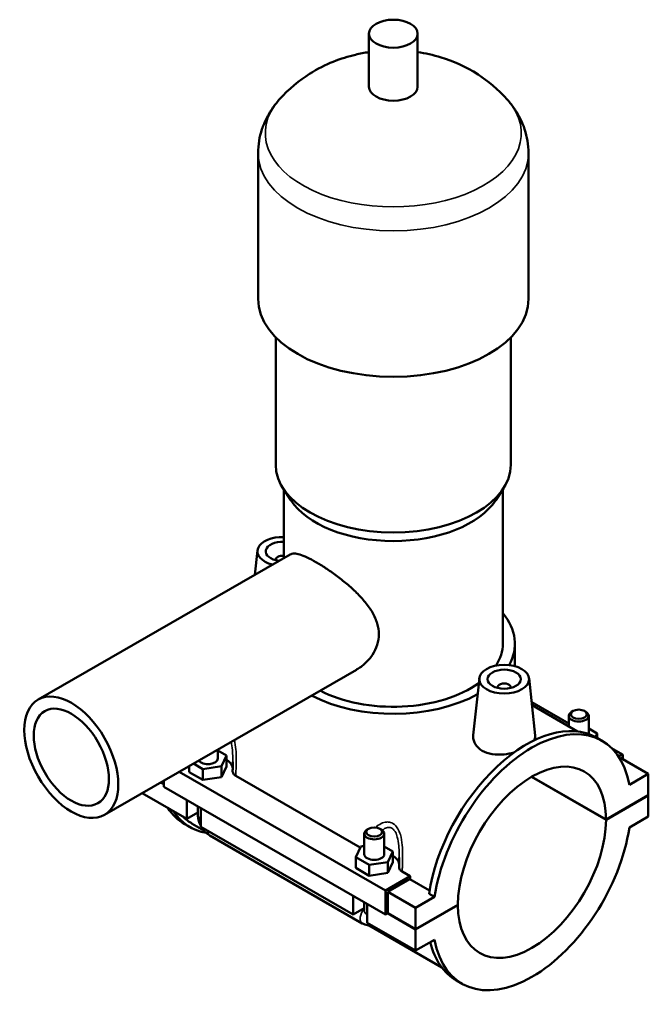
# Model space of a CAD drawing. Header units: millimetres. Extents: x 0 to 950, y -206 to 1211.
# Tile 7 of 7: x 761 to 950, y 781 to 1078. Entities that reach past the tile are written whole.
import ezdxf

# ---------------------------------------------------------------- set-up
doc = ezdxf.new("R2010")
doc.units = ezdxf.units.MM
doc.layers.add('Visible (ISO)', color=7, linetype='Continuous', lineweight=50)
doc.layers.add('Visible Narrow (ISO)', color=7, linetype='Continuous', lineweight=35)

msp = doc.modelspace()

# ---------------------------------------------------------------- linework, layer by layer
at = {"layer": 'Visible (ISO)'}
for p, q in [((866.2645, 1057.4224), (866.2645, 1073.381)), ((880.9045, 1057.4224), (880.9045, 1073.381)), ((832.9178, 993.5884), (832.9178, 1037.4743)), ((914.2511, 993.5884), (914.2511, 1037.4743)), ((838.2045, 943.718), (838.2045, 982.0419)), ((908.9645, 943.718), (908.9645, 982.0419)), ((842.755, 933.0477), (840.4713, 936.5425)), ((840.6445, 915.6169), (840.6445, 936.2775)), ((904.414, 933.0477), (906.6976, 936.5425)), ((906.5245, 889.858), (906.5245, 936.2775)), ((766.7302, 873.0525), (842.5584, 916.7191)), ((832.7233, 917.9117), (831.9398, 910.6042)), ((838.209, 915.1929), (838.209, 915.0066)), ((910.1845, 883.1056), (910.1845, 889.858)), ((786.6915, 838.3891), (862.5197, 882.0557)), ((899.4741, 879.4724), (897.6387, 862.3531)), ((914.4456, 879.4724), (916.2928, 862.2437)), ((904.9599, 876.5673), (904.9599, 876.7536)), ((908.9599, 876.5673), (908.9599, 876.7536)), ((915.2127, 872.3181), (926.3752, 865.8901)), ((915.3143, 871.3707), (929.0078, 863.4851)), ((926.3752, 868.1639), (926.3752, 865.0011)), ((927.6716, 869.6279), (927.2457, 869.3807)), ((931.0788, 869.6279), (931.5047, 869.3807)), ((932.3752, 868.1639), (932.3752, 862.7004)), ((934.952, 862.8314), (932.3752, 864.3153)), ((934.4549, 861.7631), (934.952, 862.8314)), ((934.952, 861.4797), (934.952, 862.8314)), ((936.3522, 860.6734), (934.6834, 861.6344)), ((820.7937, 858.0273), (820.7937, 855.3744)), ((820.7937, 857.7187), (823.3705, 856.2349)), ((823.3705, 856.2349), (821.8762, 853.0234)), ((823.3705, 852.9647), (823.3705, 856.2349)), ((939.2294, 858.4878), (942.5647, 856.5671)), ((942.3152, 856.5426), (941.3177, 855.9682)), ((942.6688, 855.1143), (942.6688, 856.3374)), ((812.217, 851.2437), (812.217, 853.0883)), ((816.2994, 852.1629), (813.4547, 853.8011)), ((941.9617, 855.5215), (941.7018, 855.3718)), ((941.9617, 855.5215), (950.3055, 850.7166)), ((809.2011, 851.3516), (871.251, 815.6194)), ((812.217, 851.2437), (816.2994, 848.8927)), ((821.8762, 853.0234), (816.2994, 852.1629)), ((816.2994, 848.8927), (816.2994, 852.1629)), ((821.8762, 849.7532), (821.8762, 853.0234)), ((821.8762, 849.7532), (823.3705, 852.9647)), ((826.1962, 850.1348), (863.6273, 828.5797)), ((950.3055, 850.7166), (944.604, 847.4333)), ((950.3055, 844.3192), (950.3055, 850.7166)), ((804.5001, 847.5765), (803.5728, 848.1105)), ((803.6438, 848.1514), (804.5001, 847.6582)), ((804.5001, 848.6445), (804.5001, 846.8439)), ((816.2994, 848.8927), (821.8762, 849.7532)), ((937.5776, 836.908), (915.1823, 849.8046)), ((915.253, 849.8456), (937.5776, 836.9897)), ((798.0183, 844.9118), (811.4298, 837.1887)), ((804.5001, 846.8439), (871.251, 808.4046)), ((937.5776, 836.9897), (950.3055, 844.3192)), ((950.3055, 844.2375), (937.5776, 836.908)), ((950.2346, 844.2784), (950.3055, 844.2375)), ((950.3055, 837.8402), (950.3055, 844.2375)), ((811.4298, 837.1887), (811.4298, 842.8533)), ((814.7937, 839.1258), (811.4298, 837.1887)), ((814.7937, 840.9162), (814.7937, 838.4103)), ((815.6724, 840.4102), (815.6724, 834.7455)), ((812.4855, 834.6591), (810.8167, 835.6201)), ((813.0986, 835.7237), (816.5779, 833.7201)), ((944.604, 834.5569), (950.3055, 837.8402)), ((815.6724, 834.7455), (861.4929, 808.3592)), ((864.8569, 826.5449), (864.8569, 832.7378)), ((866.1533, 834.2018), (865.7274, 833.9547)), ((869.5605, 834.2018), (869.9864, 833.9547)), ((870.8569, 826.5449), (870.8569, 832.7378)), ((818.418, 832.1363), (864.2385, 805.75)), ((862.2801, 825.6844), (863.7744, 828.8958)), ((863.7744, 828.8958), (864.8569, 829.0629)), ((870.8569, 828.8893), (873.4337, 827.4054)), ((873.4337, 827.4054), (871.9394, 824.194)), ((873.4337, 824.1352), (873.4337, 827.4054)), ((862.2801, 822.4142), (862.2801, 825.6844)), ((866.3626, 823.3335), (862.2801, 825.6844)), ((871.9394, 824.194), (866.3626, 823.3335)), ((871.9394, 820.9238), (871.9394, 824.194)), ((871.9394, 820.9238), (873.4337, 824.1352)), ((862.2801, 822.4142), (866.3626, 820.0633)), ((866.3626, 820.0633), (866.3626, 823.3335)), ((866.3626, 820.0633), (871.9394, 820.9238)), ((876.2594, 821.3054), (878.6921, 819.9045)), ((871.251, 815.6194), (878.6921, 819.9045)), ((878.5443, 819.0018), (871.9581, 815.2091)), ((884.4836, 815.5817), (878.5443, 819.0018)), ((871.251, 808.4046), (871.251, 815.6194)), ((871.9581, 815.2091), (880.302, 810.4042)), ((871.9581, 815.2091), (871.9581, 808.8118)), ((886.0035, 813.6875), (884.3347, 814.6484)), ((861.4929, 808.3592), (861.4929, 814.0239)), ((864.8569, 809.5808), (864.8569, 812.0867)), ((886.0035, 813.6875), (880.302, 810.4042)), ((864.8569, 810.2964), (861.4929, 808.3592)), ((865.7356, 811.5807), (865.7356, 805.916)), ((871.9581, 808.8118), (871.251, 808.4046)), ((880.302, 803.9251), (871.8871, 808.7709)), ((871.9581, 808.8118), (880.302, 804.0069)), ((880.302, 804.0069), (893.0299, 811.3364)), ((893.0299, 811.2547), (880.302, 803.9251)), ((880.302, 810.4042), (880.302, 804.0069)), ((892.9589, 811.2955), (893.0299, 811.2547)), ((865.7356, 805.916), (880.302, 797.5278)), ((866.3162, 805.0777), (888.137, 792.5119)), ((880.302, 803.9251), (880.302, 797.5278)), ((880.302, 797.5278), (886.0035, 800.8111)), ((894.2553, 787.571), (892.5866, 788.532))]:
    msp.add_line(p, q, dxfattribs=at)
for centre, major_axis, ratio in [((873.5845, 1073.381), (7.32, 0), 0.5758617), ((906.9599, 879.2062), (7.5, 0), 0.5758617), ((906.9599, 879.2062), (5, 0), 0.5758617), ((776.7108, 855.7208), (9.9806, -17.3317), 0.57809312), ((776.7108, 855.7208), (7.9845, -13.8653), 0.57809312), ((929.3752, 868.6544), (2.4, 0), 0.5758617), ((867.8569, 833.2284), (2.4, 0), 0.5758617)]:
    msp.add_ellipse(centre, major_axis=major_axis, ratio=ratio, dxfattribs=at)
for centre, major_axis, ratio, start_param, end_param in [((873.5845, 1057.4224), (-7.32, 0), 0.5758617, 0, 3.14159265), ((873.5845, 993.5884), (-40.6667, 0), 0.5758617, 0, 3.14159265), ((873.5845, 943.718), (-35.38, 0), 0.5758617, 0, 3.14159265), ((873.5845, 939.7284), (-32.94, 0), 0.5758617, 0.3599086, 2.78168406), ((840.209, 917.6455), (-7.5, 0), 0.5758617, 4.65429764, 7.45102171), ((840.209, 917.6455), (-5, 0), 0.5758617, 4.6251905, 7.66269834), ((840.209, 915.1929), (-2, 0), 0.5758617, 4.49291112, 6.45187448), ((873.5845, 889.858), (36.6, 0), 0.5758617, 5.97374107, 6.73421212), ((873.5845, 889.858), (32.94, 0), 0.5758617, 5.92920444, 6.28318531), ((873.5845, 889.858), (32.94, 0), 0.5758617, 3.98034083, 5.60901811), ((906.9599, 876.7536), (-2, 0), 0.5758617, 2.97290348, 6.45187448), ((873.5845, 889.858), (36.6, 0), 0.5758617, 3.9750015, 5.47844432), ((929.3752, 868.1639), (-3, 0), 0.5758617, 5.50163969, 10.20632358), ((913.635, 825.0832), (21.0484, 36.5512), 0.57809312, 0, 2.16645216), ((915.3038, 824.1222), (21.0484, 36.5512), 0.57809312, 5.68366205, 8.44963747), ((915.3038, 824.1222), (15.7195, 27.2974), 0.57809312, 5.49744074, 8.63585879), ((942.3152, 856.1338), (0.2495, 0.4333), 0.57809312, 5.49585344, 7.06664976), ((817.7937, 855.3744), (3, 0), 0.5758617, 3.53853019, 6.28318531), ((817.7937, 852.1042), (7.5, 0), 0.5758617, 0.08290731, 0.73240258), ((831.8652, 872.1713), (-21.0484, -36.5512), 0.57809312, 6.00125152, 6.28318531), ((833.5339, 871.2103), (-21.0484, -36.5512), 0.57809312, 6.00125152, 6.49241569), ((833.5339, 871.2103), (-20.4354, -35.4866), 0.57809312, 6.13700592, 6.28318531), ((915.3038, 824.1222), (-15.7195, -27.2974), 0.57809312, 5.49744074, 8.63585879), ((867.8569, 832.7378), (3, 0), 0.5758617, 2.36004704, 7.06473092), ((915.3038, 824.1222), (-21.0484, -36.5512), 0.57809312, 5.68366205, 8.44963747), ((867.8569, 826.5449), (-3, 0), 0.5758617, 0, 3.14159265), ((867.8569, 823.2747), (7.5, 0), 0.5758617, 0.08290731, 0.73240258), ((906.9599, 828.9271), (-20.4354, -35.4866), 0.57809312, 5.27739217, 5.30234024), ((913.635, 825.0832), (-21.0484, -36.5512), 0.57809312, 5.74073683, 6.28318531)]:
    msp.add_ellipse(centre, major_axis=major_axis, ratio=ratio, start_param=start_param, end_param=end_param, dxfattribs=at)
for points, knots in [([(866.2645, 1067.854), (864.9325, 1067.6548), (863.5891, 1067.3981), (857.8503, 1066.0344), (853.2597, 1064.3785), (845.3468, 1059.3694), (842.2054, 1056.8926), (839.1935, 1053.4573)], [7.322693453, 7.322693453, 7.322693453, 7.322693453, 7.459938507, 7.459938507, 7.901244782, 7.901244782, 8.171849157, 8.171849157, 8.171849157, 8.171849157]), ([(907.9754, 1053.4573), (905.0711, 1056.7699), (902.0439, 1059.1909), (895.2258, 1063.5917), (891.5031, 1065.1601), (885.5417, 1066.9967), (883.2059, 1067.5098), (880.9045, 1067.854)], [5.965317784, 5.965317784, 5.965317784, 5.965317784, 6.226260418, 6.226260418, 6.577325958, 6.577325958, 6.814473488, 6.814473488, 6.814473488, 6.814473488]), ([(839.1935, 1053.4573), (838.4692, 1052.6311), (837.784, 1051.7535), (836.5146, 1049.8911), (835.9305, 1048.9061), (834.8933, 1046.8329), (834.4403, 1045.7446), (833.6973, 1043.4835), (833.4076, 1042.3107), (833.0178, 1039.9166), (832.9178, 1038.6956), (832.9178, 1037.4743)], [1.88866385, 1.88866385, 1.88866385, 1.88866385, 1.982169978, 1.982169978, 2.075676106, 2.075676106, 2.169182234, 2.169182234, 2.262688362, 2.262688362, 2.35619449, 2.35619449, 2.35619449, 2.35619449]), ([(914.2511, 1037.4743), (914.2511, 1038.6956), (914.1511, 1039.9166), (913.7613, 1042.3107), (913.4716, 1043.4835), (912.7286, 1045.7446), (912.2756, 1046.8329), (911.2384, 1048.9061), (910.6543, 1049.8911), (909.385, 1051.7535), (908.6997, 1052.6311), (907.9754, 1053.4573)], [5.497787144, 5.497787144, 5.497787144, 5.497787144, 5.591293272, 5.591293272, 5.6847994, 5.6847994, 5.778305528, 5.778305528, 5.871811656, 5.871811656, 5.965317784, 5.965317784, 5.965317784, 5.965317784]), ([(842.5584, 916.7191), (842.8779, 916.903), (843.2717, 917.0007), (844.2355, 916.9993), (844.8077, 916.8985), (846.1236, 916.5005), (846.8689, 916.2029), (848.4964, 915.4381), (849.3787, 914.9707), (851.206, 913.9184), (852.1983, 913.3063), (854.2697, 911.9411), (855.3488, 911.188), (857.5054, 909.5863), (858.5849, 908.736), (860.6547, 906.9875), (861.6448, 906.089), (863.458, 904.2967), (864.3481, 903.3368), (865.9744, 901.3331), (866.7103, 900.2889), (867.9288, 898.1526), (868.4118, 897.058), (869.0575, 894.8662), (869.2192, 893.7687), (869.2192, 891.6414), (869.0575, 890.5674), (868.4118, 888.4863), (867.9288, 887.4794), (866.7103, 885.615), (865.9744, 884.756), (864.3481, 883.2477), (863.458, 882.5988), (862.5387, 882.0667), (862.5292, 882.0612), (862.5197, 882.0557)], [1.56529701, 1.56529701, 1.56529701, 1.56529701, 1.94885328, 1.94885328, 2.33648792, 2.33648792, 2.72412257, 2.72412257, 3.11175721, 3.11175721, 3.49939185, 3.49939185, 3.88702649, 3.88702649, 4.27466113, 4.27466113, 4.66229578, 4.66229578, 5.05260044, 5.05260044, 5.4429051, 5.4429051, 5.83320976, 5.83320976, 6.22351442, 6.22351442, 6.61381908, 6.61381908, 7.00412374, 7.00412374, 7.3944284, 7.3944284, 7.78473306, 7.78473306, 7.78881143, 7.78881143, 7.78881143, 7.78881143]), ([(909.8925, 857.1389), (908.9216, 856.8723), (907.9051, 856.6803), (905.7697, 856.4663), (904.5173, 856.4743), (902.2084, 856.8435), (901.1518, 857.2077), (900.3177, 857.688), (899.4837, 858.1683), (898.7675, 858.825), (897.8285, 860.3261), (897.6052, 861.1679), (897.6165, 862.086), (897.6247, 862.2192), (897.6394, 862.353)], [4.65565059, 4.65565059, 4.65565059, 4.65565059, 4.94679411, 4.94679411, 5.300647, 5.300647, 5.6544999, 5.6544999, 5.6544999, 6.00835279, 6.00835279, 6.36220568, 6.36220568, 6.42145221, 6.42145221, 6.42145221, 6.42145221]), ([(916.2921, 862.2437), (916.3022, 862.1537), (916.3064, 862.0643), (916.2984, 861.5963), (916.1854, 861.1991), (915.9639, 860.8029)], [3.479357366, 3.479357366, 3.479357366, 3.479357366, 3.534955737, 3.534955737, 3.773649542, 3.773649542, 3.773649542, 3.773649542]), ([(825.2937, 854.3492), (825.2937, 854.1615), (825.2928, 853.9735), (825.2894, 853.5969), (825.2869, 853.4083), (825.2806, 853.031), (825.2768, 852.8422), (825.2682, 852.4646), (825.2634, 852.2759), (825.253, 851.8985), (825.2474, 851.7099), (825.2415, 851.5216)], [3.034082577, 3.034082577, 3.034082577, 3.034082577, 3.094562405, 3.094562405, 3.155042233, 3.155042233, 3.215522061, 3.215522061, 3.276001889, 3.276001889, 3.336481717, 3.336481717, 3.336481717, 3.336481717]), ([(825.2415, 851.5216), (825.2381, 851.4116), (825.2506, 851.3015), (825.3214, 851.0299), (825.3992, 850.8709), (825.6735, 850.5014), (825.9049, 850.3026), (826.1962, 850.1348)], [-0.266526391, -0.266526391, -0.266526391, -0.266526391, -0.209193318, -0.209193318, -0.123583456, -0.123583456, 0, 0, 0, 0]), ([(814.7937, 838.4103), (814.7937, 837.8817), (814.8636, 837.3754), (815.0997, 836.3991), (815.267, 835.929), (815.5371, 835.3436), (815.603, 835.2106), (815.6724, 835.0795)], [1.570796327, 1.570796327, 1.570796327, 1.570796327, 1.884955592, 1.884955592, 2.199114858, 2.199114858, 2.293118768, 2.293118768, 2.293118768, 2.293118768]), ([(815.96, 834.5799), (816.0422, 834.4481), (816.1281, 834.3187), (816.504, 833.7865), (816.8276, 833.4065), (817.5555, 832.7139), (817.9594, 832.4003), (818.418, 832.1363)], [2.414901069, 2.414901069, 2.414901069, 2.414901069, 2.513274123, 2.513274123, 2.827433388, 2.827433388, 3.141592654, 3.141592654, 3.141592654, 3.141592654]), ([(875.3569, 825.5197), (875.3569, 825.3321), (875.356, 825.144), (875.3525, 824.7674), (875.35, 824.5789), (875.3437, 824.2015), (875.3399, 824.0127), (875.3314, 823.6352), (875.3266, 823.4464), (875.3162, 823.069), (875.3106, 822.8805), (875.3047, 822.6921)], [3.034082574, 3.034082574, 3.034082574, 3.034082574, 3.094562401, 3.094562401, 3.155042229, 3.155042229, 3.215522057, 3.215522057, 3.276001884, 3.276001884, 3.336481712, 3.336481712, 3.336481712, 3.336481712]), ([(875.3047, 822.6921), (875.3013, 822.5821), (875.3137, 822.472), (875.3846, 822.2005), (875.4624, 822.0415), (875.7367, 821.672), (875.9681, 821.4731), (876.2594, 821.3054)], [-0.266526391, -0.266526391, -0.266526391, -0.266526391, -0.209193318, -0.209193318, -0.123583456, -0.123583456, 0, 0, 0, 0]), ([(864.2385, 805.75), (864.697, 805.486), (865.2123, 805.2688), (866.2245, 805.0661), (866.6868, 805.0345), (867.1694, 805.0904)], [3.141592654, 3.141592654, 3.141592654, 3.141592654, 3.455751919, 3.455751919, 3.680657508, 3.680657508, 3.680657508, 3.680657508])]:
    msp.add_open_spline(points, degree=3, knots=knots, dxfattribs=at)
at = {"layer": 'Visible Narrow (ISO)'}
for p, q in [((915.2319, 872.1388), (926.3752, 865.7219)), ((939.6136, 858.0984), (942.3152, 856.5426))]:
    msp.add_line(p, q, dxfattribs=at)
for centre, major_axis, ratio, start_param, end_param in [((873.5845, 1043.4587), (-38.5253, 0), 0.5758617, 5.81565467, 9.8923086), ((873.5845, 1037.4743), (-40.6667, 0), 0.5758617, 0, 3.14159265), ((817.7937, 838.4103), (-3, 0), 0.5758617, 0, 0.78539816), ((819.915, 834.736), (-1.4971, -2.5998), 0.57809312, 5.49200086, 6.28318531), ((865.7356, 808.3497), (-1.4971, -2.5998), 0.57809312, 4.35213569, 6.28318531), ((867.8569, 809.5808), (-3, 0), 0.5758617, 0, 0.78539816)]:
    msp.add_ellipse(centre, major_axis=major_axis, ratio=ratio, start_param=start_param, end_param=end_param, dxfattribs=at)
for points, knots in [([(824.7844, 860.3255), (824.9737, 859.561), (825.0901, 858.7309), (825.2297, 857.1527), (825.2633, 856.4069), (825.2898, 855.2229), (825.294, 854.786), (825.294, 854.3494)], [2.359454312, 2.359454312, 2.359454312, 2.359454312, 2.644375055, 2.644375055, 2.890457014, 2.890457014, 3.034082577, 3.034082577, 3.034082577, 3.034082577]), ([(826.1962, 850.1348), (826.2142, 850.5466), (826.2319, 850.9615), (826.3011, 852.7091), (826.3439, 854.0695), (826.3224, 856.3147), (826.291, 857.1922), (826.1318, 859.0276), (825.994, 859.9864), (825.7603, 860.8876)], [-3.39930845, -3.39930845, -3.39930845, -3.39930845, -3.27764464, -3.27764464, -2.89045701, -2.89045701, -2.64437506, -2.64437506, -2.3705257, -2.3705257, -2.3705257, -2.3705257]), ([(876.2594, 821.3054), (876.2774, 821.7171), (876.2951, 822.132), (876.3642, 823.8796), (876.4071, 825.2401), (876.3856, 827.4853), (876.3541, 828.3628), (876.1833, 830.3334), (876.0175, 831.4252), (875.5289, 833.0783), (875.2828, 833.6878), (874.7223, 834.6414), (874.4338, 835.0136), (873.9022, 835.5075), (873.6828, 835.6707), (873.4519, 835.8037), (873.2209, 835.9367), (872.9783, 836.0395), (872.3292, 836.2256), (871.9119, 836.2598), (870.9642, 836.1747), (870.4349, 836.0117), (869.3305, 835.4747), (868.7664, 835.0689), (868.2478, 834.5924)], [-3.39930845, -3.39930845, -3.39930845, -3.39930845, -3.27763938, -3.27763938, -2.89045323, -2.89045323, -2.6443723, -2.6443723, -2.33220117, -2.33220117, -2.13232673, -2.13232673, -1.9755386, -1.9755386, -1.87754602, -1.87754602, -1.87754602, -1.77955344, -1.77955344, -1.62276531, -1.62276531, -1.42289087, -1.42289087, -1.18489206, -1.18489206, -1.18489206, -1.18489206]), ([(870.3072, 833.7353), (870.4398, 833.8537), (870.5756, 833.9628), (871.061, 834.3066), (871.4261, 834.4836), (872.083, 834.6268), (872.3734, 834.6296), (872.8273, 834.5229), (872.9975, 834.4554), (873.1602, 834.3617), (873.3228, 834.268), (873.4779, 834.1483), (873.8555, 833.7761), (874.0621, 833.4871), (874.4673, 832.7323), (874.6484, 832.2408), (875.0142, 830.8901), (875.1461, 829.9825), (875.2928, 828.3233), (875.3265, 827.5774), (875.353, 826.3935), (875.3571, 825.9566), (875.3572, 825.52)], [1.34280078, 1.34280078, 1.34280078, 1.34280078, 1.42289087, 1.42289087, 1.62276531, 1.62276531, 1.77955344, 1.77955344, 1.87754602, 1.87754602, 1.87754602, 1.9755386, 1.9755386, 2.13232673, 2.13232673, 2.33220117, 2.33220117, 2.6443723, 2.6443723, 2.89045323, 2.89045323, 3.03408257, 3.03408257, 3.03408257, 3.03408257]), ([(864.8569, 829.2947), (864.8411, 829.2543), (864.8255, 829.2138), (864.794, 829.1317), (864.7783, 829.09), (864.7626, 829.0483)], [-0.4915334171, -0.4915334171, -0.4915334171, -0.4915334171, -0.47745266, -0.47745266, -0.4629997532, -0.4629997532, -0.4629997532, -0.4629997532])]:
    msp.add_open_spline(points, degree=3, knots=knots, dxfattribs=at)

doc.saveas('drawing.dxf')
